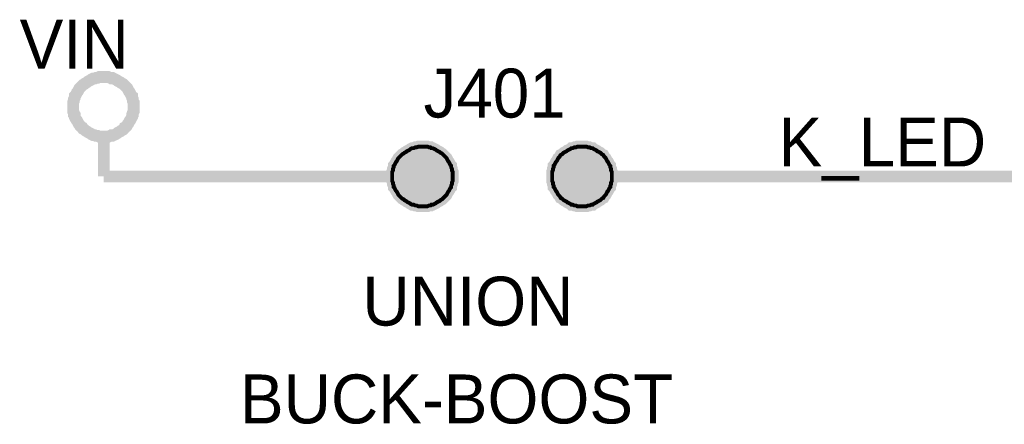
# Model space of a CAD drawing. Header units: inches. Extents: x 0 to 292, y 0 to 193.
# Tile 138 of 189: x 185 to 210, y 56 to 66. Entities that reach past the tile are written whole.
import ezdxf

# ---------------------------------------------------------------- set-up
doc = ezdxf.new("R2010")
doc.units = ezdxf.units.IN
doc.layers.add('Sheet', color=255, linetype='Continuous')

msp = doc.modelspace()

# ---------------------------------------------------------------- linework, layer by layer
at = {"layer": 'Sheet'}
for points in [[(185.914, 63.892, 0.3, 0.3, 0), (185.914, 63.931, 0.3, 0.3, 0), (185.914, 63.97, 0.3, 0.3, 0), (185.914, 64.009, 0.3, 0.3, 0), (185.933, 64.048, 0.3, 0.3, 0), (185.933, 64.087, 0.3, 0.3, 0), (185.953, 64.126, 0.3, 0.3, 0), (185.953, 64.165, 0.3, 0.3, 0), (185.972, 64.184, 0.3, 0.3, 0), (185.992, 64.223, 0.3, 0.3, 0), (186.011, 64.262, 0.3, 0.3, 0), (186.031, 64.282, 0.3, 0.3, 0), (186.05, 64.321, 0.3, 0.3, 0), (186.07, 64.36, 0.3, 0.3, 0), (186.089, 64.379, 0.3, 0.3, 0), (186.109, 64.399, 0.3, 0.3, 0), (186.148, 64.438, 0.3, 0.3, 0), (186.167, 64.457, 0.3, 0.3, 0), (186.206, 64.477, 0.3, 0.3, 0), (186.225, 64.496, 0.3, 0.3, 0), (186.264, 64.516, 0.3, 0.3, 0), (186.284, 64.535, 0.3, 0.3, 0), (186.323, 64.555, 0.3, 0.3, 0), (186.362, 64.574, 0.3, 0.3, 0), (186.381, 64.594, 0.3, 0.3, 0), (186.42, 64.613, 0.3, 0.3, 0), (186.459, 64.613, 0.3, 0.3, 0), (186.498, 64.633, 0.3, 0.3, 0), (186.537, 64.633, 0.3, 0.3, 0), (186.576, 64.652, 0.3, 0.3, 0), (186.615, 64.652, 0.3, 0.3, 0), (186.654, 64.652, 0.3, 0.3, 0), (186.693, 64.652, 0.3, 0.3, 0)], [(186.693, 64.652, 0.3, 0.3, 0), (186.693, 64.652, 0.3, 0.3, 0)], [(186.693, 64.652, 0.3, 0.3, 0), (186.732, 64.652, 0.3, 0.3, 0), (186.771, 64.652, 0.3, 0.3, 0), (186.81, 64.652, 0.3, 0.3, 0), (186.849, 64.633, 0.3, 0.3, 0), (186.888, 64.633, 0.3, 0.3, 0), (186.907, 64.613, 0.3, 0.3, 0), (186.946, 64.613, 0.3, 0.3, 0), (186.985, 64.594, 0.3, 0.3, 0), (187.024, 64.574, 0.3, 0.3, 0), (187.044, 64.555, 0.3, 0.3, 0), (187.083, 64.535, 0.3, 0.3, 0), (187.122, 64.516, 0.3, 0.3, 0), (187.141, 64.496, 0.3, 0.3, 0), (187.18, 64.477, 0.3, 0.3, 0), (187.2, 64.457, 0.3, 0.3, 0), (187.219, 64.438, 0.3, 0.3, 0), (187.258, 64.399, 0.3, 0.3, 0), (187.278, 64.379, 0.3, 0.3, 0), (187.297, 64.36, 0.3, 0.3, 0), (187.317, 64.321, 0.3, 0.3, 0), (187.336, 64.282, 0.3, 0.3, 0), (187.355, 64.262, 0.3, 0.3, 0), (187.375, 64.223, 0.3, 0.3, 0), (187.394, 64.184, 0.3, 0.3, 0), (187.414, 64.165, 0.3, 0.3, 0), (187.414, 64.126, 0.3, 0.3, 0), (187.433, 64.087, 0.3, 0.3, 0), (187.433, 64.048, 0.3, 0.3, 0), (187.453, 64.009, 0.3, 0.3, 0), (187.453, 63.97, 0.3, 0.3, 0), (187.453, 63.931, 0.3, 0.3, 0), (187.453, 63.892, 0.3, 0.3, 0)], [(186.693, 63.132, 0.3, 0.3, 0), (186.654, 63.132, 0.3, 0.3, 0), (186.615, 63.132, 0.3, 0.3, 0), (186.576, 63.132, 0.3, 0.3, 0), (186.537, 63.151, 0.3, 0.3, 0), (186.498, 63.151, 0.3, 0.3, 0), (186.459, 63.171, 0.3, 0.3, 0), (186.42, 63.171, 0.3, 0.3, 0), (186.381, 63.19, 0.3, 0.3, 0), (186.362, 63.21, 0.3, 0.3, 0), (186.323, 63.229, 0.3, 0.3, 0), (186.284, 63.249, 0.3, 0.3, 0), (186.264, 63.268, 0.3, 0.3, 0), (186.225, 63.288, 0.3, 0.3, 0), (186.206, 63.307, 0.3, 0.3, 0), (186.167, 63.327, 0.3, 0.3, 0), (186.148, 63.366, 0.3, 0.3, 0), (186.109, 63.385, 0.3, 0.3, 0), (186.089, 63.405, 0.3, 0.3, 0), (186.07, 63.444, 0.3, 0.3, 0), (186.05, 63.463, 0.3, 0.3, 0), (186.031, 63.502, 0.3, 0.3, 0), (186.011, 63.541, 0.3, 0.3, 0), (185.992, 63.561, 0.3, 0.3, 0), (185.972, 63.6, 0.3, 0.3, 0), (185.953, 63.638, 0.3, 0.3, 0), (185.953, 63.677, 0.3, 0.3, 0), (185.933, 63.697, 0.3, 0.3, 0), (185.933, 63.736, 0.3, 0.3, 0), (185.914, 63.775, 0.3, 0.3, 0), (185.914, 63.814, 0.3, 0.3, 0), (185.914, 63.853, 0.3, 0.3, 0), (185.914, 63.892, 0.3, 0.3, 0)], [(185.914, 63.892, 0.3, 0.3, 0), (185.914, 63.892, 0.3, 0.3, 0)], [(187.453, 63.892, 0.3, 0.3, 0), (187.453, 63.853, 0.3, 0.3, 0), (187.453, 63.814, 0.3, 0.3, 0), (187.453, 63.775, 0.3, 0.3, 0), (187.433, 63.736, 0.3, 0.3, 0), (187.433, 63.697, 0.3, 0.3, 0), (187.414, 63.677, 0.3, 0.3, 0), (187.414, 63.638, 0.3, 0.3, 0), (187.394, 63.6, 0.3, 0.3, 0), (187.375, 63.561, 0.3, 0.3, 0), (187.355, 63.541, 0.3, 0.3, 0), (187.336, 63.502, 0.3, 0.3, 0), (187.317, 63.463, 0.3, 0.3, 0), (187.297, 63.444, 0.3, 0.3, 0), (187.278, 63.405, 0.3, 0.3, 0), (187.258, 63.385, 0.3, 0.3, 0), (187.219, 63.366, 0.3, 0.3, 0), (187.2, 63.327, 0.3, 0.3, 0), (187.18, 63.307, 0.3, 0.3, 0), (187.141, 63.288, 0.3, 0.3, 0), (187.122, 63.268, 0.3, 0.3, 0), (187.083, 63.249, 0.3, 0.3, 0), (187.044, 63.229, 0.3, 0.3, 0), (187.024, 63.21, 0.3, 0.3, 0), (186.985, 63.19, 0.3, 0.3, 0), (186.946, 63.171, 0.3, 0.3, 0), (186.907, 63.171, 0.3, 0.3, 0), (186.888, 63.151, 0.3, 0.3, 0), (186.849, 63.151, 0.3, 0.3, 0), (186.81, 63.132, 0.3, 0.3, 0), (186.771, 63.132, 0.3, 0.3, 0), (186.732, 63.132, 0.3, 0.3, 0), (186.693, 63.132, 0.3, 0.3, 0)], [(187.453, 63.892, 0.3, 0.3, 0), (187.453, 63.892, 0.3, 0.3, 0), (187.453, 63.892, 0.3, 0.3, 0), (187.453, 63.892, 0.3, 0.3, 0), (187.453, 63.892, 0.3, 0.3, 0), (187.453, 63.892, 0.3, 0.3, 0), (187.453, 63.892, 0.3, 0.3, 0), (187.453, 63.892, 0.3, 0.3, 0), (187.453, 63.892, 0.3, 0.3, 0), (187.453, 63.892, 0.3, 0.3, 0), (187.453, 63.892, 0.3, 0.3, 0), (187.453, 63.892, 0.3, 0.3, 0), (187.453, 63.892, 0.3, 0.3, 0), (187.453, 63.892, 0.3, 0.3, 0), (187.453, 63.892, 0.3, 0.3, 0), (187.453, 63.892, 0.3, 0.3, 0), (187.453, 63.892, 0.3, 0.3, 0), (187.453, 63.892, 0.3, 0.3, 0), (187.453, 63.892, 0.3, 0.3, 0), (187.453, 63.892, 0.3, 0.3, 0), (187.453, 63.892, 0.3, 0.3, 0), (187.453, 63.892, 0.3, 0.3, 0), (187.453, 63.892, 0.3, 0.3, 0), (187.453, 63.892, 0.3, 0.3, 0), (187.453, 63.892, 0.3, 0.3, 0), (187.453, 63.892, 0.3, 0.3, 0), (187.453, 63.892, 0.3, 0.3, 0), (187.453, 63.892, 0.3, 0.3, 0), (187.453, 63.892, 0.3, 0.3, 0), (187.453, 63.892, 0.3, 0.3, 0), (187.453, 63.892, 0.3, 0.3, 0), (187.453, 63.892, 0.3, 0.3, 0), (187.453, 63.892, 0.3, 0.3, 0)], [(187.453, 63.892, 0.3, 0.3, 0), (187.453, 63.892, 0.3, 0.3, 0)], [(186.693, 62.118, 0.3, 0.3, 0), (186.693, 63.132, 0.3, 0.3, 0)], [(194.818, 62.878, 0.3, 0.3, 0), (194.779, 62.878, 0.3, 0.3, 0), (194.74, 62.878, 0.3, 0.3, 0), (194.701, 62.878, 0.3, 0.3, 0), (194.662, 62.859, 0.3, 0.3, 0), (194.623, 62.859, 0.3, 0.3, 0), (194.584, 62.839, 0.3, 0.3, 0), (194.545, 62.839, 0.3, 0.3, 0), (194.506, 62.82, 0.3, 0.3, 0), (194.487, 62.8, 0.3, 0.3, 0), (194.448, 62.781, 0.3, 0.3, 0), (194.409, 62.761, 0.3, 0.3, 0), (194.389, 62.742, 0.3, 0.3, 0), (194.35, 62.722, 0.3, 0.3, 0), (194.331, 62.703, 0.3, 0.3, 0), (194.292, 62.683, 0.3, 0.3, 0), (194.272, 62.664, 0.3, 0.3, 0), (194.233, 62.625, 0.3, 0.3, 0), (194.214, 62.605, 0.3, 0.3, 0), (194.194, 62.586, 0.3, 0.3, 0), (194.175, 62.547, 0.3, 0.3, 0), (194.155, 62.508, 0.3, 0.3, 0), (194.136, 62.489, 0.3, 0.3, 0), (194.116, 62.45, 0.3, 0.3, 0), (194.097, 62.411, 0.3, 0.3, 0), (194.077, 62.391, 0.3, 0.3, 0), (194.077, 62.352, 0.3, 0.3, 0), (194.058, 62.313, 0.3, 0.3, 0), (194.058, 62.274, 0.3, 0.3, 0), (194.038, 62.235, 0.3, 0.3, 0), (194.038, 62.196, 0.3, 0.3, 0), (194.038, 62.157, 0.3, 0.3, 0), (194.038, 62.118, 0.3, 0.3, 0)], [(195.578, 62.118, 0.3, 0.3, 0), (195.578, 62.157, 0.3, 0.3, 0), (195.578, 62.196, 0.3, 0.3, 0), (195.578, 62.235, 0.3, 0.3, 0), (195.558, 62.274, 0.3, 0.3, 0), (195.558, 62.313, 0.3, 0.3, 0), (195.539, 62.352, 0.3, 0.3, 0), (195.539, 62.391, 0.3, 0.3, 0), (195.519, 62.411, 0.3, 0.3, 0), (195.5, 62.45, 0.3, 0.3, 0), (195.48, 62.489, 0.3, 0.3, 0), (195.461, 62.508, 0.3, 0.3, 0), (195.441, 62.547, 0.3, 0.3, 0), (195.422, 62.586, 0.3, 0.3, 0), (195.402, 62.605, 0.3, 0.3, 0), (195.383, 62.625, 0.3, 0.3, 0), (195.344, 62.664, 0.3, 0.3, 0), (195.324, 62.683, 0.3, 0.3, 0), (195.305, 62.703, 0.3, 0.3, 0), (195.266, 62.722, 0.3, 0.3, 0), (195.246, 62.742, 0.3, 0.3, 0), (195.207, 62.761, 0.3, 0.3, 0), (195.168, 62.781, 0.3, 0.3, 0), (195.149, 62.8, 0.3, 0.3, 0), (195.11, 62.82, 0.3, 0.3, 0), (195.071, 62.839, 0.3, 0.3, 0), (195.032, 62.839, 0.3, 0.3, 0), (195.013, 62.859, 0.3, 0.3, 0), (194.974, 62.859, 0.3, 0.3, 0), (194.935, 62.878, 0.3, 0.3, 0), (194.896, 62.878, 0.3, 0.3, 0), (194.857, 62.878, 0.3, 0.3, 0), (194.818, 62.878, 0.3, 0.3, 0)], [(198.87, 62.878, 0.3, 0.3, 0), (198.831, 62.878, 0.3, 0.3, 0), (198.792, 62.878, 0.3, 0.3, 0), (198.753, 62.878, 0.3, 0.3, 0), (198.715, 62.859, 0.3, 0.3, 0), (198.676, 62.859, 0.3, 0.3, 0), (198.637, 62.839, 0.3, 0.3, 0), (198.598, 62.839, 0.3, 0.3, 0), (198.578, 62.82, 0.3, 0.3, 0), (198.539, 62.8, 0.3, 0.3, 0), (198.5, 62.781, 0.3, 0.3, 0), (198.481, 62.761, 0.3, 0.3, 0), (198.442, 62.742, 0.3, 0.3, 0), (198.403, 62.722, 0.3, 0.3, 0), (198.383, 62.703, 0.3, 0.3, 0), (198.364, 62.683, 0.3, 0.3, 0), (198.325, 62.664, 0.3, 0.3, 0), (198.305, 62.625, 0.3, 0.3, 0), (198.286, 62.605, 0.3, 0.3, 0), (198.266, 62.586, 0.3, 0.3, 0), (198.247, 62.547, 0.3, 0.3, 0), (198.227, 62.508, 0.3, 0.3, 0), (198.208, 62.489, 0.3, 0.3, 0), (198.188, 62.45, 0.3, 0.3, 0), (198.169, 62.411, 0.3, 0.3, 0), (198.149, 62.391, 0.3, 0.3, 0), (198.149, 62.352, 0.3, 0.3, 0), (198.13, 62.313, 0.3, 0.3, 0), (198.13, 62.274, 0.3, 0.3, 0), (198.111, 62.235, 0.3, 0.3, 0), (198.111, 62.196, 0.3, 0.3, 0), (198.111, 62.157, 0.3, 0.3, 0), (198.111, 62.118, 0.3, 0.3, 0)], [(199.63, 62.118, 0.3, 0.3, 0), (199.63, 62.157, 0.3, 0.3, 0), (199.63, 62.196, 0.3, 0.3, 0), (199.63, 62.235, 0.3, 0.3, 0), (199.611, 62.274, 0.3, 0.3, 0), (199.611, 62.313, 0.3, 0.3, 0), (199.591, 62.352, 0.3, 0.3, 0), (199.591, 62.391, 0.3, 0.3, 0), (199.572, 62.411, 0.3, 0.3, 0), (199.552, 62.45, 0.3, 0.3, 0), (199.533, 62.489, 0.3, 0.3, 0), (199.513, 62.508, 0.3, 0.3, 0), (199.494, 62.547, 0.3, 0.3, 0), (199.474, 62.586, 0.3, 0.3, 0), (199.455, 62.605, 0.3, 0.3, 0), (199.435, 62.625, 0.3, 0.3, 0), (199.416, 62.664, 0.3, 0.3, 0), (199.377, 62.683, 0.3, 0.3, 0), (199.357, 62.703, 0.3, 0.3, 0), (199.338, 62.722, 0.3, 0.3, 0), (199.299, 62.742, 0.3, 0.3, 0), (199.26, 62.761, 0.3, 0.3, 0), (199.241, 62.781, 0.3, 0.3, 0), (199.202, 62.8, 0.3, 0.3, 0), (199.163, 62.82, 0.3, 0.3, 0), (199.143, 62.839, 0.3, 0.3, 0), (199.104, 62.839, 0.3, 0.3, 0), (199.065, 62.859, 0.3, 0.3, 0), (199.026, 62.859, 0.3, 0.3, 0), (198.987, 62.878, 0.3, 0.3, 0), (198.948, 62.878, 0.3, 0.3, 0), (198.909, 62.878, 0.3, 0.3, 0), (198.87, 62.878, 0.3, 0.3, 0)], [(194.038, 62.118, 0.0991, 0.0991, 0), (194.038, 62.157, 0.0991, 0.0991, 0), (194.038, 62.196, 0.0991, 0.0991, 0), (194.038, 62.235, 0.0991, 0.0991, 0), (194.058, 62.274, 0.0991, 0.0991, 0), (194.058, 62.313, 0.0991, 0.0991, 0), (194.077, 62.352, 0.0991, 0.0991, 0), (194.077, 62.391, 0.0991, 0.0991, 0), (194.097, 62.411, 0.0991, 0.0991, 0), (194.116, 62.45, 0.0991, 0.0991, 0), (194.136, 62.489, 0.0991, 0.0991, 0), (194.155, 62.508, 0.0991, 0.0991, 0), (194.175, 62.547, 0.0991, 0.0991, 0), (194.194, 62.586, 0.0991, 0.0991, 0), (194.214, 62.605, 0.0991, 0.0991, 0), (194.233, 62.625, 0.0991, 0.0991, 0), (194.272, 62.664, 0.0991, 0.0991, 0), (194.292, 62.683, 0.0991, 0.0991, 0), (194.331, 62.703, 0.0991, 0.0991, 0), (194.35, 62.722, 0.0991, 0.0991, 0), (194.389, 62.742, 0.0991, 0.0991, 0), (194.409, 62.761, 0.0991, 0.0991, 0), (194.448, 62.781, 0.0991, 0.0991, 0), (194.487, 62.8, 0.0991, 0.0991, 0), (194.506, 62.82, 0.0991, 0.0991, 0), (194.545, 62.839, 0.0991, 0.0991, 0), (194.584, 62.839, 0.0991, 0.0991, 0), (194.623, 62.859, 0.0991, 0.0991, 0), (194.662, 62.859, 0.0991, 0.0991, 0), (194.701, 62.878, 0.0991, 0.0991, 0), (194.74, 62.878, 0.0991, 0.0991, 0), (194.779, 62.878, 0.0991, 0.0991, 0), (194.818, 62.878, 0.0991, 0.0991, 0)], [(194.818, 62.878, 0.0991, 0.0991, 0), (194.818, 62.878, 0.0991, 0.0991, 0)], [(194.818, 62.878, 0.0991, 0.0991, 0), (194.857, 62.878, 0.0991, 0.0991, 0), (194.896, 62.878, 0.0991, 0.0991, 0), (194.935, 62.878, 0.0991, 0.0991, 0), (194.974, 62.859, 0.0991, 0.0991, 0), (195.013, 62.859, 0.0991, 0.0991, 0), (195.032, 62.839, 0.0991, 0.0991, 0), (195.071, 62.839, 0.0991, 0.0991, 0), (195.11, 62.82, 0.0991, 0.0991, 0), (195.149, 62.8, 0.0991, 0.0991, 0), (195.168, 62.781, 0.0991, 0.0991, 0), (195.207, 62.761, 0.0991, 0.0991, 0), (195.246, 62.742, 0.0991, 0.0991, 0), (195.266, 62.722, 0.0991, 0.0991, 0), (195.305, 62.703, 0.0991, 0.0991, 0), (195.324, 62.683, 0.0991, 0.0991, 0), (195.344, 62.664, 0.0991, 0.0991, 0), (195.383, 62.625, 0.0991, 0.0991, 0), (195.402, 62.605, 0.0991, 0.0991, 0), (195.422, 62.586, 0.0991, 0.0991, 0), (195.441, 62.547, 0.0991, 0.0991, 0), (195.461, 62.508, 0.0991, 0.0991, 0), (195.48, 62.489, 0.0991, 0.0991, 0), (195.5, 62.45, 0.0991, 0.0991, 0), (195.519, 62.411, 0.0991, 0.0991, 0), (195.539, 62.391, 0.0991, 0.0991, 0), (195.539, 62.352, 0.0991, 0.0991, 0), (195.558, 62.313, 0.0991, 0.0991, 0), (195.558, 62.274, 0.0991, 0.0991, 0), (195.578, 62.235, 0.0991, 0.0991, 0), (195.578, 62.196, 0.0991, 0.0991, 0), (195.578, 62.157, 0.0991, 0.0991, 0), (195.578, 62.118, 0.0991, 0.0991, 0)], [(198.111, 62.118, 0.0991, 0.0991, 0), (198.111, 62.157, 0.0991, 0.0991, 0), (198.111, 62.196, 0.0991, 0.0991, 0), (198.111, 62.235, 0.0991, 0.0991, 0), (198.13, 62.274, 0.0991, 0.0991, 0), (198.13, 62.313, 0.0991, 0.0991, 0), (198.149, 62.352, 0.0991, 0.0991, 0), (198.149, 62.391, 0.0991, 0.0991, 0), (198.169, 62.411, 0.0991, 0.0991, 0), (198.188, 62.45, 0.0991, 0.0991, 0), (198.208, 62.489, 0.0991, 0.0991, 0), (198.227, 62.508, 0.0991, 0.0991, 0), (198.247, 62.547, 0.0991, 0.0991, 0), (198.266, 62.586, 0.0991, 0.0991, 0), (198.286, 62.605, 0.0991, 0.0991, 0), (198.305, 62.625, 0.0991, 0.0991, 0), (198.325, 62.664, 0.0991, 0.0991, 0), (198.364, 62.683, 0.0991, 0.0991, 0), (198.383, 62.703, 0.0991, 0.0991, 0), (198.403, 62.722, 0.0991, 0.0991, 0), (198.442, 62.742, 0.0991, 0.0991, 0), (198.481, 62.761, 0.0991, 0.0991, 0), (198.5, 62.781, 0.0991, 0.0991, 0), (198.539, 62.8, 0.0991, 0.0991, 0), (198.578, 62.82, 0.0991, 0.0991, 0), (198.598, 62.839, 0.0991, 0.0991, 0), (198.637, 62.839, 0.0991, 0.0991, 0), (198.676, 62.859, 0.0991, 0.0991, 0), (198.715, 62.859, 0.0991, 0.0991, 0), (198.753, 62.878, 0.0991, 0.0991, 0), (198.792, 62.878, 0.0991, 0.0991, 0), (198.831, 62.878, 0.0991, 0.0991, 0), (198.87, 62.878, 0.0991, 0.0991, 0)], [(198.87, 62.878, 0.0991, 0.0991, 0), (198.87, 62.878, 0.0991, 0.0991, 0)], [(198.87, 62.878, 0.0991, 0.0991, 0), (198.909, 62.878, 0.0991, 0.0991, 0), (198.948, 62.878, 0.0991, 0.0991, 0), (198.987, 62.878, 0.0991, 0.0991, 0), (199.026, 62.859, 0.0991, 0.0991, 0), (199.065, 62.859, 0.0991, 0.0991, 0), (199.104, 62.839, 0.0991, 0.0991, 0), (199.143, 62.839, 0.0991, 0.0991, 0), (199.163, 62.82, 0.0991, 0.0991, 0), (199.202, 62.8, 0.0991, 0.0991, 0), (199.241, 62.781, 0.0991, 0.0991, 0), (199.26, 62.761, 0.0991, 0.0991, 0), (199.299, 62.742, 0.0991, 0.0991, 0), (199.338, 62.722, 0.0991, 0.0991, 0), (199.357, 62.703, 0.0991, 0.0991, 0), (199.377, 62.683, 0.0991, 0.0991, 0), (199.416, 62.664, 0.0991, 0.0991, 0), (199.435, 62.625, 0.0991, 0.0991, 0), (199.455, 62.605, 0.0991, 0.0991, 0), (199.474, 62.586, 0.0991, 0.0991, 0), (199.494, 62.547, 0.0991, 0.0991, 0), (199.513, 62.508, 0.0991, 0.0991, 0), (199.533, 62.489, 0.0991, 0.0991, 0), (199.552, 62.45, 0.0991, 0.0991, 0), (199.572, 62.411, 0.0991, 0.0991, 0), (199.591, 62.391, 0.0991, 0.0991, 0), (199.591, 62.352, 0.0991, 0.0991, 0), (199.611, 62.313, 0.0991, 0.0991, 0), (199.611, 62.274, 0.0991, 0.0991, 0), (199.63, 62.235, 0.0991, 0.0991, 0), (199.63, 62.196, 0.0991, 0.0991, 0), (199.63, 62.157, 0.0991, 0.0991, 0), (199.63, 62.118, 0.0991, 0.0991, 0)], [(186.693, 62.118, 0.3, 0.3, 0), (191.759, 62.118, 0.3, 0.3, 0)], [(195.578, 62.118, 0.3, 0.3, 0), (191.759, 62.118, 0.3, 0.3, 0)], [(194.038, 62.118, 0.3, 0.3, 0), (194.038, 62.079, 0.3, 0.3, 0), (194.038, 62.04, 0.3, 0.3, 0), (194.038, 62.001, 0.3, 0.3, 0), (194.058, 61.962, 0.3, 0.3, 0), (194.058, 61.923, 0.3, 0.3, 0), (194.077, 61.884, 0.3, 0.3, 0), (194.077, 61.845, 0.3, 0.3, 0), (194.097, 61.826, 0.3, 0.3, 0), (194.116, 61.787, 0.3, 0.3, 0), (194.136, 61.748, 0.3, 0.3, 0), (194.155, 61.728, 0.3, 0.3, 0), (194.175, 61.689, 0.3, 0.3, 0), (194.194, 61.65, 0.3, 0.3, 0), (194.214, 61.631, 0.3, 0.3, 0), (194.233, 61.611, 0.3, 0.3, 0), (194.272, 61.572, 0.3, 0.3, 0), (194.292, 61.553, 0.3, 0.3, 0), (194.331, 61.533, 0.3, 0.3, 0), (194.35, 61.514, 0.3, 0.3, 0), (194.389, 61.494, 0.3, 0.3, 0), (194.409, 61.475, 0.3, 0.3, 0), (194.448, 61.455, 0.3, 0.3, 0), (194.487, 61.436, 0.3, 0.3, 0), (194.506, 61.417, 0.3, 0.3, 0), (194.545, 61.397, 0.3, 0.3, 0), (194.584, 61.397, 0.3, 0.3, 0), (194.623, 61.378, 0.3, 0.3, 0), (194.662, 61.378, 0.3, 0.3, 0), (194.701, 61.358, 0.3, 0.3, 0), (194.74, 61.358, 0.3, 0.3, 0), (194.779, 61.358, 0.3, 0.3, 0), (194.818, 61.358, 0.3, 0.3, 0)], [(194.818, 61.358, 0.3, 0.3, 0), (194.857, 61.358, 0.3, 0.3, 0), (194.896, 61.358, 0.3, 0.3, 0), (194.935, 61.358, 0.3, 0.3, 0), (194.974, 61.378, 0.3, 0.3, 0), (195.013, 61.378, 0.3, 0.3, 0), (195.032, 61.397, 0.3, 0.3, 0), (195.071, 61.397, 0.3, 0.3, 0), (195.11, 61.417, 0.3, 0.3, 0), (195.149, 61.436, 0.3, 0.3, 0), (195.168, 61.455, 0.3, 0.3, 0), (195.207, 61.475, 0.3, 0.3, 0), (195.246, 61.494, 0.3, 0.3, 0), (195.266, 61.514, 0.3, 0.3, 0), (195.305, 61.533, 0.3, 0.3, 0), (195.324, 61.553, 0.3, 0.3, 0), (195.344, 61.572, 0.3, 0.3, 0), (195.383, 61.611, 0.3, 0.3, 0), (195.402, 61.631, 0.3, 0.3, 0), (195.422, 61.65, 0.3, 0.3, 0), (195.441, 61.689, 0.3, 0.3, 0), (195.461, 61.728, 0.3, 0.3, 0), (195.48, 61.748, 0.3, 0.3, 0), (195.5, 61.787, 0.3, 0.3, 0), (195.519, 61.826, 0.3, 0.3, 0), (195.539, 61.845, 0.3, 0.3, 0), (195.539, 61.884, 0.3, 0.3, 0), (195.558, 61.923, 0.3, 0.3, 0), (195.558, 61.962, 0.3, 0.3, 0), (195.578, 62.001, 0.3, 0.3, 0), (195.578, 62.04, 0.3, 0.3, 0), (195.578, 62.079, 0.3, 0.3, 0), (195.578, 62.118, 0.3, 0.3, 0)], [(198.111, 62.118, 0.3, 0.3, 0), (201.91, 62.118, 0.3, 0.3, 0)], [(198.111, 62.118, 0.3, 0.3, 0), (198.111, 62.079, 0.3, 0.3, 0), (198.111, 62.04, 0.3, 0.3, 0), (198.111, 62.001, 0.3, 0.3, 0), (198.13, 61.962, 0.3, 0.3, 0), (198.13, 61.923, 0.3, 0.3, 0), (198.149, 61.884, 0.3, 0.3, 0), (198.149, 61.845, 0.3, 0.3, 0), (198.169, 61.826, 0.3, 0.3, 0), (198.188, 61.787, 0.3, 0.3, 0), (198.208, 61.748, 0.3, 0.3, 0), (198.227, 61.728, 0.3, 0.3, 0), (198.247, 61.689, 0.3, 0.3, 0), (198.266, 61.65, 0.3, 0.3, 0), (198.286, 61.631, 0.3, 0.3, 0), (198.305, 61.611, 0.3, 0.3, 0), (198.325, 61.572, 0.3, 0.3, 0), (198.364, 61.553, 0.3, 0.3, 0), (198.383, 61.533, 0.3, 0.3, 0), (198.403, 61.514, 0.3, 0.3, 0), (198.442, 61.494, 0.3, 0.3, 0), (198.481, 61.475, 0.3, 0.3, 0), (198.5, 61.455, 0.3, 0.3, 0), (198.539, 61.436, 0.3, 0.3, 0), (198.578, 61.417, 0.3, 0.3, 0), (198.598, 61.397, 0.3, 0.3, 0), (198.637, 61.397, 0.3, 0.3, 0), (198.676, 61.378, 0.3, 0.3, 0), (198.715, 61.378, 0.3, 0.3, 0), (198.753, 61.358, 0.3, 0.3, 0), (198.792, 61.358, 0.3, 0.3, 0), (198.831, 61.358, 0.3, 0.3, 0), (198.87, 61.358, 0.3, 0.3, 0)], [(198.87, 61.358, 0.3, 0.3, 0), (198.909, 61.358, 0.3, 0.3, 0), (198.948, 61.358, 0.3, 0.3, 0), (198.987, 61.358, 0.3, 0.3, 0), (199.026, 61.378, 0.3, 0.3, 0), (199.065, 61.378, 0.3, 0.3, 0), (199.104, 61.397, 0.3, 0.3, 0), (199.143, 61.397, 0.3, 0.3, 0), (199.163, 61.417, 0.3, 0.3, 0), (199.202, 61.436, 0.3, 0.3, 0), (199.241, 61.455, 0.3, 0.3, 0), (199.26, 61.475, 0.3, 0.3, 0), (199.299, 61.494, 0.3, 0.3, 0), (199.338, 61.514, 0.3, 0.3, 0), (199.357, 61.533, 0.3, 0.3, 0), (199.377, 61.553, 0.3, 0.3, 0), (199.416, 61.572, 0.3, 0.3, 0), (199.435, 61.611, 0.3, 0.3, 0), (199.455, 61.631, 0.3, 0.3, 0), (199.474, 61.65, 0.3, 0.3, 0), (199.494, 61.689, 0.3, 0.3, 0), (199.513, 61.728, 0.3, 0.3, 0), (199.533, 61.748, 0.3, 0.3, 0), (199.552, 61.787, 0.3, 0.3, 0), (199.572, 61.826, 0.3, 0.3, 0), (199.591, 61.845, 0.3, 0.3, 0), (199.591, 61.884, 0.3, 0.3, 0), (199.611, 61.923, 0.3, 0.3, 0), (199.611, 61.962, 0.3, 0.3, 0), (199.63, 62.001, 0.3, 0.3, 0), (199.63, 62.04, 0.3, 0.3, 0), (199.63, 62.079, 0.3, 0.3, 0), (199.63, 62.118, 0.3, 0.3, 0)], [(201.91, 62.118, 0.3, 0.3, 0), (212.334, 62.118, 0.3, 0.3, 0)], [(194.818, 61.358, 0.0991, 0.0991, 0), (194.779, 61.358, 0.0991, 0.0991, 0), (194.74, 61.358, 0.0991, 0.0991, 0), (194.701, 61.358, 0.0991, 0.0991, 0), (194.662, 61.378, 0.0991, 0.0991, 0), (194.623, 61.378, 0.0991, 0.0991, 0), (194.584, 61.397, 0.0991, 0.0991, 0), (194.545, 61.397, 0.0991, 0.0991, 0), (194.506, 61.417, 0.0991, 0.0991, 0), (194.487, 61.436, 0.0991, 0.0991, 0), (194.448, 61.455, 0.0991, 0.0991, 0), (194.409, 61.475, 0.0991, 0.0991, 0), (194.389, 61.494, 0.0991, 0.0991, 0), (194.35, 61.514, 0.0991, 0.0991, 0), (194.331, 61.533, 0.0991, 0.0991, 0), (194.292, 61.553, 0.0991, 0.0991, 0), (194.272, 61.572, 0.0991, 0.0991, 0), (194.233, 61.611, 0.0991, 0.0991, 0), (194.214, 61.631, 0.0991, 0.0991, 0), (194.194, 61.65, 0.0991, 0.0991, 0), (194.175, 61.689, 0.0991, 0.0991, 0), (194.155, 61.728, 0.0991, 0.0991, 0), (194.136, 61.748, 0.0991, 0.0991, 0), (194.116, 61.787, 0.0991, 0.0991, 0), (194.097, 61.826, 0.0991, 0.0991, 0), (194.077, 61.845, 0.0991, 0.0991, 0), (194.077, 61.884, 0.0991, 0.0991, 0), (194.058, 61.923, 0.0991, 0.0991, 0), (194.058, 61.962, 0.0991, 0.0991, 0), (194.038, 62.001, 0.0991, 0.0991, 0), (194.038, 62.04, 0.0991, 0.0991, 0), (194.038, 62.079, 0.0991, 0.0991, 0), (194.038, 62.118, 0.0991, 0.0991, 0)], [(194.038, 62.118, 0.0991, 0.0991, 0), (194.038, 62.118, 0.0991, 0.0991, 0)], [(195.578, 62.118, 0.0991, 0.0991, 0), (195.578, 62.079, 0.0991, 0.0991, 0), (195.578, 62.04, 0.0991, 0.0991, 0), (195.578, 62.001, 0.0991, 0.0991, 0), (195.558, 61.962, 0.0991, 0.0991, 0), (195.558, 61.923, 0.0991, 0.0991, 0), (195.539, 61.884, 0.0991, 0.0991, 0), (195.539, 61.845, 0.0991, 0.0991, 0), (195.519, 61.826, 0.0991, 0.0991, 0), (195.5, 61.787, 0.0991, 0.0991, 0), (195.48, 61.748, 0.0991, 0.0991, 0), (195.461, 61.728, 0.0991, 0.0991, 0), (195.441, 61.689, 0.0991, 0.0991, 0), (195.422, 61.65, 0.0991, 0.0991, 0), (195.402, 61.631, 0.0991, 0.0991, 0), (195.383, 61.611, 0.0991, 0.0991, 0), (195.344, 61.572, 0.0991, 0.0991, 0), (195.324, 61.553, 0.0991, 0.0991, 0), (195.305, 61.533, 0.0991, 0.0991, 0), (195.266, 61.514, 0.0991, 0.0991, 0), (195.246, 61.494, 0.0991, 0.0991, 0), (195.207, 61.475, 0.0991, 0.0991, 0), (195.168, 61.455, 0.0991, 0.0991, 0), (195.149, 61.436, 0.0991, 0.0991, 0), (195.11, 61.417, 0.0991, 0.0991, 0), (195.071, 61.397, 0.0991, 0.0991, 0), (195.032, 61.397, 0.0991, 0.0991, 0), (195.013, 61.378, 0.0991, 0.0991, 0), (194.974, 61.378, 0.0991, 0.0991, 0), (194.935, 61.358, 0.0991, 0.0991, 0), (194.896, 61.358, 0.0991, 0.0991, 0), (194.857, 61.358, 0.0991, 0.0991, 0), (194.818, 61.358, 0.0991, 0.0991, 0)], [(195.578, 62.118, 0.0991, 0.0991, 0), (195.578, 62.118, 0.0991, 0.0991, 0), (195.578, 62.118, 0.0991, 0.0991, 0), (195.578, 62.118, 0.0991, 0.0991, 0), (195.578, 62.118, 0.0991, 0.0991, 0), (195.578, 62.118, 0.0991, 0.0991, 0), (195.578, 62.118, 0.0991, 0.0991, 0), (195.578, 62.118, 0.0991, 0.0991, 0), (195.578, 62.118, 0.0991, 0.0991, 0), (195.578, 62.118, 0.0991, 0.0991, 0), (195.578, 62.118, 0.0991, 0.0991, 0), (195.578, 62.118, 0.0991, 0.0991, 0), (195.578, 62.118, 0.0991, 0.0991, 0), (195.578, 62.118, 0.0991, 0.0991, 0), (195.578, 62.118, 0.0991, 0.0991, 0), (195.578, 62.118, 0.0991, 0.0991, 0), (195.578, 62.118, 0.0991, 0.0991, 0), (195.578, 62.118, 0.0991, 0.0991, 0), (195.578, 62.118, 0.0991, 0.0991, 0), (195.578, 62.118, 0.0991, 0.0991, 0), (195.578, 62.118, 0.0991, 0.0991, 0), (195.578, 62.118, 0.0991, 0.0991, 0), (195.578, 62.118, 0.0991, 0.0991, 0), (195.578, 62.118, 0.0991, 0.0991, 0), (195.578, 62.118, 0.0991, 0.0991, 0), (195.578, 62.118, 0.0991, 0.0991, 0), (195.578, 62.118, 0.0991, 0.0991, 0), (195.578, 62.118, 0.0991, 0.0991, 0), (195.578, 62.118, 0.0991, 0.0991, 0), (195.578, 62.118, 0.0991, 0.0991, 0), (195.578, 62.118, 0.0991, 0.0991, 0), (195.578, 62.118, 0.0991, 0.0991, 0), (195.578, 62.118, 0.0991, 0.0991, 0)], [(195.578, 62.118, 0.0991, 0.0991, 0), (195.578, 62.118, 0.0991, 0.0991, 0)], [(198.87, 61.358, 0.0991, 0.0991, 0), (198.831, 61.358, 0.0991, 0.0991, 0), (198.792, 61.358, 0.0991, 0.0991, 0), (198.753, 61.358, 0.0991, 0.0991, 0), (198.715, 61.378, 0.0991, 0.0991, 0), (198.676, 61.378, 0.0991, 0.0991, 0), (198.637, 61.397, 0.0991, 0.0991, 0), (198.598, 61.397, 0.0991, 0.0991, 0), (198.578, 61.417, 0.0991, 0.0991, 0), (198.539, 61.436, 0.0991, 0.0991, 0), (198.5, 61.455, 0.0991, 0.0991, 0), (198.481, 61.475, 0.0991, 0.0991, 0), (198.442, 61.494, 0.0991, 0.0991, 0), (198.403, 61.514, 0.0991, 0.0991, 0), (198.383, 61.533, 0.0991, 0.0991, 0), (198.364, 61.553, 0.0991, 0.0991, 0), (198.325, 61.572, 0.0991, 0.0991, 0), (198.305, 61.611, 0.0991, 0.0991, 0), (198.286, 61.631, 0.0991, 0.0991, 0), (198.266, 61.65, 0.0991, 0.0991, 0), (198.247, 61.689, 0.0991, 0.0991, 0), (198.227, 61.728, 0.0991, 0.0991, 0), (198.208, 61.748, 0.0991, 0.0991, 0), (198.188, 61.787, 0.0991, 0.0991, 0), (198.169, 61.826, 0.0991, 0.0991, 0), (198.149, 61.845, 0.0991, 0.0991, 0), (198.149, 61.884, 0.0991, 0.0991, 0), (198.13, 61.923, 0.0991, 0.0991, 0), (198.13, 61.962, 0.0991, 0.0991, 0), (198.111, 62.001, 0.0991, 0.0991, 0), (198.111, 62.04, 0.0991, 0.0991, 0), (198.111, 62.079, 0.0991, 0.0991, 0), (198.111, 62.118, 0.0991, 0.0991, 0)], [(198.111, 62.118, 0.0991, 0.0991, 0), (198.111, 62.118, 0.0991, 0.0991, 0)], [(199.63, 62.118, 0.0991, 0.0991, 0), (199.63, 62.079, 0.0991, 0.0991, 0), (199.63, 62.04, 0.0991, 0.0991, 0), (199.63, 62.001, 0.0991, 0.0991, 0), (199.611, 61.962, 0.0991, 0.0991, 0), (199.611, 61.923, 0.0991, 0.0991, 0), (199.591, 61.884, 0.0991, 0.0991, 0), (199.591, 61.845, 0.0991, 0.0991, 0), (199.572, 61.826, 0.0991, 0.0991, 0), (199.552, 61.787, 0.0991, 0.0991, 0), (199.533, 61.748, 0.0991, 0.0991, 0), (199.513, 61.728, 0.0991, 0.0991, 0), (199.494, 61.689, 0.0991, 0.0991, 0), (199.474, 61.65, 0.0991, 0.0991, 0), (199.455, 61.631, 0.0991, 0.0991, 0), (199.435, 61.611, 0.0991, 0.0991, 0), (199.416, 61.572, 0.0991, 0.0991, 0), (199.377, 61.553, 0.0991, 0.0991, 0), (199.357, 61.533, 0.0991, 0.0991, 0), (199.338, 61.514, 0.0991, 0.0991, 0), (199.299, 61.494, 0.0991, 0.0991, 0), (199.26, 61.475, 0.0991, 0.0991, 0), (199.241, 61.455, 0.0991, 0.0991, 0), (199.202, 61.436, 0.0991, 0.0991, 0), (199.163, 61.417, 0.0991, 0.0991, 0), (199.143, 61.397, 0.0991, 0.0991, 0), (199.104, 61.397, 0.0991, 0.0991, 0), (199.065, 61.378, 0.0991, 0.0991, 0), (199.026, 61.378, 0.0991, 0.0991, 0), (198.987, 61.358, 0.0991, 0.0991, 0), (198.948, 61.358, 0.0991, 0.0991, 0), (198.909, 61.358, 0.0991, 0.0991, 0), (198.87, 61.358, 0.0991, 0.0991, 0)], [(199.63, 62.118, 0.0991, 0.0991, 0), (199.63, 62.118, 0.0991, 0.0991, 0), (199.63, 62.118, 0.0991, 0.0991, 0), (199.63, 62.118, 0.0991, 0.0991, 0), (199.63, 62.118, 0.0991, 0.0991, 0), (199.63, 62.118, 0.0991, 0.0991, 0), (199.63, 62.118, 0.0991, 0.0991, 0), (199.63, 62.118, 0.0991, 0.0991, 0), (199.63, 62.118, 0.0991, 0.0991, 0), (199.63, 62.118, 0.0991, 0.0991, 0), (199.63, 62.118, 0.0991, 0.0991, 0), (199.63, 62.118, 0.0991, 0.0991, 0), (199.63, 62.118, 0.0991, 0.0991, 0), (199.63, 62.118, 0.0991, 0.0991, 0), (199.63, 62.118, 0.0991, 0.0991, 0), (199.63, 62.118, 0.0991, 0.0991, 0), (199.63, 62.118, 0.0991, 0.0991, 0), (199.63, 62.118, 0.0991, 0.0991, 0), (199.63, 62.118, 0.0991, 0.0991, 0), (199.63, 62.118, 0.0991, 0.0991, 0), (199.63, 62.118, 0.0991, 0.0991, 0), (199.63, 62.118, 0.0991, 0.0991, 0), (199.63, 62.118, 0.0991, 0.0991, 0), (199.63, 62.118, 0.0991, 0.0991, 0), (199.63, 62.118, 0.0991, 0.0991, 0), (199.63, 62.118, 0.0991, 0.0991, 0), (199.63, 62.118, 0.0991, 0.0991, 0), (199.63, 62.118, 0.0991, 0.0991, 0), (199.63, 62.118, 0.0991, 0.0991, 0), (199.63, 62.118, 0.0991, 0.0991, 0), (199.63, 62.118, 0.0991, 0.0991, 0), (199.63, 62.118, 0.0991, 0.0991, 0), (199.63, 62.118, 0.0991, 0.0991, 0)], [(199.63, 62.118, 0.0991, 0.0991, 0), (199.63, 62.118, 0.0991, 0.0991, 0)]]:
    msp.add_lwpolyline(points, format="xyseb", dxfattribs=at)
for points in [[(194.437, 62.128, 0.762, 0.762, 1), (195.199, 62.128, 0.762, 0.762, 1)], [(198.501, 62.128, 0.762, 0.762, 1), (199.263, 62.128, 0.762, 0.762, 1)]]:
    msp.add_lwpolyline(points, format="xyseb", close=True, dxfattribs=at)

# ---------------------------------------------------------------- texts
for s, p in [('VIN', (184.55, 64.866)), ('J401', (194.837, 63.619)), ('K_LED', (203.878, 62.372)), ('UNION', (193.279, 58.317)), ('BUCK-BOOST', (190.161, 55.823))]:
    msp.add_text(s, height=1.2474, dxfattribs=at).set_placement(p)

doc.saveas('drawing.dxf')
